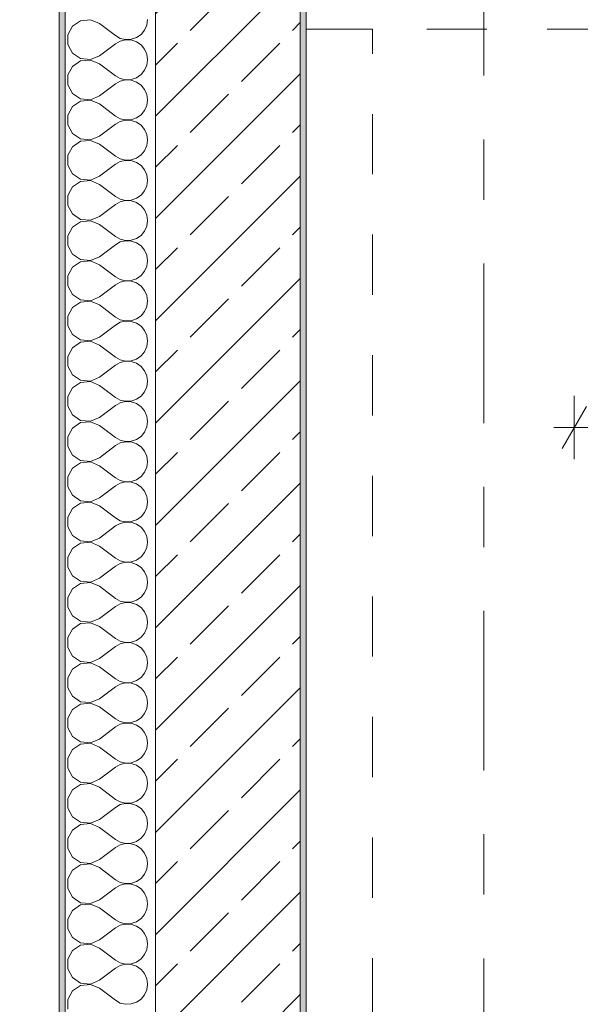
# Model space of a CAD drawing. Header units: metres. Extents: x -4 to 100, y -11 to 17.
# Tile 25 of 256: x -0.241 to 0.69, y 3.433 to 5.066. Entities that reach past the tile are written whole.
import ezdxf

# ---------------------------------------------------------------- set-up
doc = ezdxf.new("R2010")
doc.units = ezdxf.units.M
doc.header["$MEASUREMENT"] = 0
doc.linetypes.add('Strichlinie doppelt', pattern=[0.546806, 0.264583, -0.105833, 0.070556, -0.105833])
doc.linetypes.add('Untersicht', pattern=[0.1, 0.075, -0.025])
for name, color, linetype in [('152 - Bemaßung_ Beschriftung.Ausbau', 7, 'Continuous'), ('451 - Universal.Achsen Raster', 7, 'Continuous'), ('603 - Struktur.Bodenplatte_ Decke Roh', 7, 'Continuous'), ('604 - Struktur.Wand Aussen', 7, 'Continuous'), ('650 - Abdeckung.Fußboden Aufbau', 7, 'Continuous'), ('Neubau_653 - Abdeckung.TB Verkofferung', 7, 'Continuous')]:
    doc.layers.add(name, color=color, linetype=linetype)
doc.styles.add('ERSTELLTER_STIL_2', font='txt')
doc.dimstyles.new('ERSTELLTER_STIL__3', dxfattribs={"dimtxt": 0.1, "dimasz": 0.0532, "dimexe": 0.18, "dimexo": 0.0625, "dimgap": 0, "dimtad": 1, "dimzin": 0, "dimdsep": 46, "dimtxsty": 'ERSTELLTER_STIL_2', "dimblk": 'ARROWHEAD_2', "dimblk1": 'ARROWHEAD_2', "dimblk2": 'ARROWHEAD_2', "dimcen": 0.09, "dimse1": 1, "dimse2": 1, "dimclrd": 7, "dimclre": 7, "dimclrt": 7, "dimazin": 0, "dimtfac": 1, "dimtdec": 4, "dimtmove": 0, "dimatfit": 3, "dimfxl": 1, "dimtolj": 1, "dimtzin": 0, "dimarcsym": 0})
doc.dimstyles.new('ERSTELLTER_STIL__5', dxfattribs={"dimtxt": 0.1, "dimasz": 0.0532, "dimexe": 0.18, "dimexo": 0.0625, "dimgap": 0, "dimtad": 1, "dimtih": 1, "dimtoh": 1, "dimzin": 0, "dimdsep": 46, "dimtxsty": 'ERSTELLTER_STIL_2', "dimblk": 'ARROWHEAD_2', "dimblk1": 'ARROWHEAD_2', "dimblk2": 'ARROWHEAD_2', "dimcen": 0.09, "dimse1": 1, "dimse2": 1, "dimclrd": 7, "dimclre": 7, "dimclrt": 7, "dimazin": 0, "dimtfac": 1, "dimtdec": 4, "dimtmove": 0, "dimatfit": 3, "dimfxl": 1, "dimtolj": 1, "dimtzin": 0, "dimarcsym": 0})

# ---------------------------------------------------------------- blocks, each defined once
blk = doc.blocks.new('*X57')
at = {"layer": '604 - Struktur.Wand Aussen', "color": 7, "linetype": 'Continuous', "lineweight": 5}
for p, q in [((-0.1395, 5.0648), (-0.153, 5.0558)), ((-0.1233, 5.0663), (-0.1395, 5.0648)), ((-0.1083, 5.06), (-0.1233, 5.0663)), ((-0.0296, 5.0576), (-0.0283, 5.0667)), ((-0.153, 5.0558), (-0.1607, 5.0415)), ((-0.1083, 5.06), (-0.0817, 5.04)), ((-0.0392, 5.0421), (-0.0333, 5.0491)), ((-0.0333, 5.0491), (-0.0296, 5.0576)), ((-0.1607, 5.0415), (-0.1607, 5.0252)), ((-0.0817, 5.04), (-0.0736, 5.0355)), ((-0.0736, 5.0311), (-0.0817, 5.0267)), ((-0.0736, 5.0355), (-0.0647, 5.0335)), ((-0.0647, 5.0332), (-0.0736, 5.0311)), ((-0.0647, 5.0335), (-0.0555, 5.0339)), ((-0.0555, 5.0328), (-0.0647, 5.0332)), ((-0.0555, 5.0339), (-0.0468, 5.0369)), ((-0.0468, 5.0298), (-0.0555, 5.0328)), ((-0.0468, 5.0369), (-0.0392, 5.0421)), ((-0.1607, 5.0252), (-0.153, 5.0109)), ((-0.1083, 5.0067), (-0.0817, 5.0267)), ((-0.0392, 5.0246), (-0.0468, 5.0298)), ((-0.0333, 5.0175), (-0.0392, 5.0246)), ((-0.0296, 5.0091), (-0.0333, 5.0175)), ((-0.153, 5.0109), (-0.1395, 5.0019)), ((-0.1395, 4.9981), (-0.153, 4.9891)), ((-0.1395, 5.0019), (-0.1233, 5.0004)), ((-0.1233, 4.9996), (-0.1395, 4.9981)), ((-0.1233, 5.0004), (-0.1083, 5.0067)), ((-0.1083, 4.9933), (-0.1233, 4.9996)), ((-0.0283, 5), (-0.0296, 5.0091)), ((-0.0296, 4.9909), (-0.0283, 5)), ((-0.153, 4.9891), (-0.1607, 4.9748)), ((-0.1083, 4.9933), (-0.0817, 4.9733)), ((-0.0392, 4.9754), (-0.0333, 4.9825)), ((-0.0333, 4.9825), (-0.0296, 4.9909)), ((-0.1607, 4.9748), (-0.1607, 4.9585)), ((-0.0817, 4.9733), (-0.0736, 4.9689)), ((-0.0736, 4.9689), (-0.0647, 4.9668)), ((-0.0647, 4.9665), (-0.0736, 4.9645)), ((-0.0647, 4.9668), (-0.0555, 4.9672)), ((-0.0555, 4.9661), (-0.0647, 4.9665)), ((-0.0555, 4.9672), (-0.0468, 4.9702)), ((-0.0468, 4.9631), (-0.0555, 4.9661)), ((-0.0468, 4.9702), (-0.0392, 4.9754)), ((-0.1607, 4.9585), (-0.153, 4.9442)), ((-0.1083, 4.94), (-0.0817, 4.96)), ((-0.0736, 4.9645), (-0.0817, 4.96)), ((-0.0392, 4.9579), (-0.0468, 4.9631)), ((-0.0333, 4.9509), (-0.0392, 4.9579)), ((-0.0296, 4.9424), (-0.0333, 4.9509)), ((-0.153, 4.9442), (-0.1395, 4.9352)), ((-0.1395, 4.9352), (-0.1233, 4.9337)), ((-0.1233, 4.933), (-0.1395, 4.9314)), ((-0.1233, 4.9337), (-0.1083, 4.94)), ((-0.1083, 4.9267), (-0.1233, 4.933)), ((-0.0283, 4.9333), (-0.0296, 4.9424)), ((-0.0296, 4.9242), (-0.0283, 4.9333)), ((-0.153, 4.9224), (-0.1607, 4.9081)), ((-0.1395, 4.9314), (-0.153, 4.9224)), ((-0.1083, 4.9267), (-0.0817, 4.9067)), ((-0.0392, 4.9087), (-0.0333, 4.9158)), ((-0.0333, 4.9158), (-0.0296, 4.9242)), ((-0.1607, 4.9081), (-0.1607, 4.8919)), ((-0.0817, 4.9067), (-0.0736, 4.9022)), ((-0.0736, 4.9022), (-0.0647, 4.9001)), ((-0.0647, 4.8999), (-0.0736, 4.8978)), ((-0.0647, 4.9001), (-0.0555, 4.9006)), ((-0.0555, 4.8994), (-0.0647, 4.8999)), ((-0.0555, 4.9006), (-0.0468, 4.9035)), ((-0.0468, 4.9035), (-0.0392, 4.9087)), ((-0.1607, 4.8919), (-0.153, 4.8776)), ((-0.1083, 4.8733), (-0.0817, 4.8933)), ((-0.0736, 4.8978), (-0.0817, 4.8933)), ((-0.0468, 4.8965), (-0.0555, 4.8994)), ((-0.0392, 4.8913), (-0.0468, 4.8965)), ((-0.0333, 4.8842), (-0.0392, 4.8913)), ((-0.0296, 4.8758), (-0.0333, 4.8842)), ((-0.153, 4.8776), (-0.1395, 4.8686)), ((-0.1395, 4.8686), (-0.1233, 4.867)), ((-0.1233, 4.867), (-0.1083, 4.8733)), ((-0.0283, 4.8667), (-0.0296, 4.8758)), ((-0.153, 4.8558), (-0.1607, 4.8415)), ((-0.1395, 4.8648), (-0.153, 4.8558)), ((-0.1233, 4.8663), (-0.1395, 4.8648)), ((-0.1083, 4.86), (-0.1233, 4.8663)), ((-0.1083, 4.86), (-0.0817, 4.84)), ((-0.0333, 4.8491), (-0.0296, 4.8576)), ((-0.0296, 4.8576), (-0.0283, 4.8667)), ((-0.1607, 4.8415), (-0.1607, 4.8252)), ((-0.0817, 4.84), (-0.0736, 4.8355)), ((-0.0736, 4.8355), (-0.0647, 4.8335)), ((-0.0555, 4.8339), (-0.0468, 4.8369)), ((-0.0468, 4.8369), (-0.0392, 4.8421)), ((-0.0392, 4.8421), (-0.0333, 4.8491)), ((-0.1607, 4.8252), (-0.153, 4.8109)), ((-0.1083, 4.8067), (-0.0817, 4.8267)), ((-0.0736, 4.8311), (-0.0817, 4.8267)), ((-0.0647, 4.8332), (-0.0736, 4.8311)), ((-0.0647, 4.8335), (-0.0555, 4.8339)), ((-0.0555, 4.8328), (-0.0647, 4.8332)), ((-0.0468, 4.8298), (-0.0555, 4.8328)), ((-0.0392, 4.8246), (-0.0468, 4.8298)), ((-0.0333, 4.8175), (-0.0392, 4.8246)), ((-0.153, 4.8109), (-0.1395, 4.8019)), ((-0.1395, 4.8019), (-0.1233, 4.8004)), ((-0.1233, 4.8004), (-0.1083, 4.8067)), ((-0.0296, 4.8091), (-0.0333, 4.8175)), ((-0.0283, 4.8), (-0.0296, 4.8091)), ((-0.153, 4.7891), (-0.1607, 4.7748)), ((-0.1395, 4.7981), (-0.153, 4.7891)), ((-0.1233, 4.7996), (-0.1395, 4.7981)), ((-0.1083, 4.7933), (-0.1233, 4.7996)), ((-0.1083, 4.7933), (-0.0817, 4.7733)), ((-0.0333, 4.7825), (-0.0296, 4.7909)), ((-0.0296, 4.7909), (-0.0283, 4.8)), ((-0.1607, 4.7748), (-0.1607, 4.7585)), ((-0.0817, 4.7733), (-0.0736, 4.7689)), ((-0.0736, 4.7689), (-0.0647, 4.7668)), ((-0.0555, 4.7672), (-0.0468, 4.7702)), ((-0.0468, 4.7702), (-0.0392, 4.7754)), ((-0.0392, 4.7754), (-0.0333, 4.7825)), ((-0.1607, 4.7585), (-0.153, 4.7442)), ((-0.1083, 4.74), (-0.0817, 4.76)), ((-0.0736, 4.7645), (-0.0817, 4.76)), ((-0.0647, 4.7665), (-0.0736, 4.7645)), ((-0.0647, 4.7668), (-0.0555, 4.7672)), ((-0.0555, 4.7661), (-0.0647, 4.7665)), ((-0.0468, 4.7631), (-0.0555, 4.7661)), ((-0.0392, 4.7579), (-0.0468, 4.7631)), ((-0.0333, 4.7509), (-0.0392, 4.7579)), ((-0.153, 4.7442), (-0.1395, 4.7352)), ((-0.1233, 4.7337), (-0.1083, 4.74)), ((-0.0296, 4.7424), (-0.0333, 4.7509)), ((-0.0283, 4.7333), (-0.0296, 4.7424)), ((-0.153, 4.7224), (-0.1607, 4.7081)), ((-0.1395, 4.7314), (-0.153, 4.7224)), ((-0.1395, 4.7352), (-0.1233, 4.7337)), ((-0.1233, 4.733), (-0.1395, 4.7314)), ((-0.1083, 4.7267), (-0.1233, 4.733)), ((-0.1083, 4.7267), (-0.0817, 4.7067)), ((-0.0333, 4.7158), (-0.0296, 4.7242)), ((-0.0296, 4.7242), (-0.0283, 4.7333)), ((-0.1607, 4.7081), (-0.1607, 4.6919)), ((-0.0817, 4.7067), (-0.0736, 4.7022)), ((-0.0555, 4.7006), (-0.0468, 4.7035)), ((-0.0468, 4.7035), (-0.0392, 4.7087)), ((-0.0392, 4.7087), (-0.0333, 4.7158)), ((-0.1607, 4.6919), (-0.153, 4.6776)), ((-0.1083, 4.6733), (-0.0817, 4.6933)), ((-0.0736, 4.6978), (-0.0817, 4.6933)), ((-0.0736, 4.7022), (-0.0647, 4.7001)), ((-0.0647, 4.6999), (-0.0736, 4.6978)), ((-0.0647, 4.7001), (-0.0555, 4.7006)), ((-0.0555, 4.6994), (-0.0647, 4.6999)), ((-0.0468, 4.6965), (-0.0555, 4.6994)), ((-0.0392, 4.6913), (-0.0468, 4.6965)), ((-0.0333, 4.6842), (-0.0392, 4.6913)), ((-0.153, 4.6776), (-0.1395, 4.6686)), ((-0.1233, 4.667), (-0.1083, 4.6733)), ((-0.0296, 4.6758), (-0.0333, 4.6842)), ((-0.0283, 4.6667), (-0.0296, 4.6758)), ((-0.153, 4.6558), (-0.1607, 4.6415)), ((-0.1395, 4.6648), (-0.153, 4.6558)), ((-0.1395, 4.6686), (-0.1233, 4.667)), ((-0.1233, 4.6663), (-0.1395, 4.6648)), ((-0.1083, 4.66), (-0.1233, 4.6663)), ((-0.1083, 4.66), (-0.0817, 4.64)), ((-0.0333, 4.6491), (-0.0296, 4.6576)), ((-0.0296, 4.6576), (-0.0283, 4.6667)), ((-0.1607, 4.6415), (-0.1607, 4.6252)), ((-0.0817, 4.64), (-0.0736, 4.6355)), ((-0.0468, 4.6369), (-0.0392, 4.6421)), ((-0.0392, 4.6421), (-0.0333, 4.6491)), ((-0.1607, 4.6252), (-0.153, 4.6109)), ((-0.1083, 4.6067), (-0.0817, 4.6267)), ((-0.0736, 4.6311), (-0.0817, 4.6267)), ((-0.0736, 4.6355), (-0.0647, 4.6335)), ((-0.0647, 4.6332), (-0.0736, 4.6311)), ((-0.0647, 4.6335), (-0.0555, 4.6339)), ((-0.0555, 4.6328), (-0.0647, 4.6332)), ((-0.0555, 4.6339), (-0.0468, 4.6369)), ((-0.0468, 4.6298), (-0.0555, 4.6328)), ((-0.0392, 4.6246), (-0.0468, 4.6298)), ((-0.0333, 4.6175), (-0.0392, 4.6246)), ((-0.153, 4.6109), (-0.1395, 4.6019)), ((-0.1233, 4.6004), (-0.1083, 4.6067)), ((-0.0296, 4.6091), (-0.0333, 4.6175)), ((-0.0283, 4.6), (-0.0296, 4.6091)), ((-0.1395, 4.5981), (-0.153, 4.5891)), ((-0.1395, 4.6019), (-0.1233, 4.6004)), ((-0.1233, 4.5996), (-0.1395, 4.5981)), ((-0.1083, 4.5933), (-0.1233, 4.5996)), ((-0.1083, 4.5933), (-0.0817, 4.5733)), ((-0.0333, 4.5825), (-0.0296, 4.5909)), ((-0.0296, 4.5909), (-0.0283, 4.6)), ((-0.153, 4.5891), (-0.1607, 4.5748)), ((-0.1607, 4.5748), (-0.1607, 4.5585)), ((-0.0817, 4.5733), (-0.0736, 4.5689)), ((-0.0468, 4.5702), (-0.0392, 4.5754)), ((-0.0392, 4.5754), (-0.0333, 4.5825)), ((-0.1607, 4.5585), (-0.153, 4.5442)), ((-0.1083, 4.54), (-0.0817, 4.56)), ((-0.0736, 4.5645), (-0.0817, 4.56)), ((-0.0736, 4.5689), (-0.0647, 4.5668)), ((-0.0647, 4.5665), (-0.0736, 4.5645)), ((-0.0647, 4.5668), (-0.0555, 4.5672)), ((-0.0555, 4.5661), (-0.0647, 4.5665)), ((-0.0555, 4.5672), (-0.0468, 4.5702)), ((-0.0468, 4.5631), (-0.0555, 4.5661)), ((-0.0392, 4.5579), (-0.0468, 4.5631)), ((-0.0333, 4.5509), (-0.0392, 4.5579)), ((-0.153, 4.5442), (-0.1395, 4.5352)), ((-0.0296, 4.5424), (-0.0333, 4.5509)), ((-0.0283, 4.5333), (-0.0296, 4.5424)), ((-0.1395, 4.5314), (-0.153, 4.5224)), ((-0.1395, 4.5352), (-0.1233, 4.5337)), ((-0.1233, 4.533), (-0.1395, 4.5314)), ((-0.1233, 4.5337), (-0.1083, 4.54)), ((-0.1083, 4.5267), (-0.1233, 4.533)), ((-0.1083, 4.5267), (-0.0817, 4.5067)), ((-0.0333, 4.5158), (-0.0296, 4.5242)), ((-0.0296, 4.5242), (-0.0283, 4.5333)), ((-0.153, 4.5224), (-0.1607, 4.5081)), ((-0.1607, 4.5081), (-0.1607, 4.4919)), ((-0.0468, 4.5035), (-0.0392, 4.5087)), ((-0.0392, 4.5087), (-0.0333, 4.5158)), ((-0.1607, 4.4919), (-0.153, 4.4776)), ((-0.1083, 4.4733), (-0.0817, 4.4933)), ((-0.0817, 4.5067), (-0.0736, 4.5022)), ((-0.0736, 4.4978), (-0.0817, 4.4933)), ((-0.0736, 4.5022), (-0.0647, 4.5001)), ((-0.0647, 4.4999), (-0.0736, 4.4978)), ((-0.0647, 4.5001), (-0.0555, 4.5006)), ((-0.0555, 4.4994), (-0.0647, 4.4999)), ((-0.0555, 4.5006), (-0.0468, 4.5035)), ((-0.0468, 4.4965), (-0.0555, 4.4994)), ((-0.0392, 4.4913), (-0.0468, 4.4965)), ((-0.0333, 4.4842), (-0.0392, 4.4913)), ((-0.153, 4.4776), (-0.1395, 4.4686)), ((-0.0296, 4.4758), (-0.0333, 4.4842)), ((-0.0283, 4.4667), (-0.0296, 4.4758)), ((-0.1395, 4.4648), (-0.153, 4.4558)), ((-0.1395, 4.4686), (-0.1233, 4.467)), ((-0.1233, 4.4663), (-0.1395, 4.4648)), ((-0.1233, 4.467), (-0.1083, 4.4733)), ((-0.1083, 4.46), (-0.1233, 4.4663)), ((-0.1083, 4.46), (-0.0817, 4.44)), ((-0.0296, 4.4576), (-0.0283, 4.4667)), ((-0.153, 4.4558), (-0.1607, 4.4415)), ((-0.0392, 4.4421), (-0.0333, 4.4491)), ((-0.0333, 4.4491), (-0.0296, 4.4576)), ((-0.1607, 4.4415), (-0.1607, 4.4252)), ((-0.1083, 4.4067), (-0.0817, 4.4267)), ((-0.0817, 4.44), (-0.0736, 4.4355)), ((-0.0736, 4.4311), (-0.0817, 4.4267)), ((-0.0736, 4.4355), (-0.0647, 4.4335)), ((-0.0647, 4.4332), (-0.0736, 4.4311)), ((-0.0647, 4.4335), (-0.0555, 4.4339)), ((-0.0555, 4.4328), (-0.0647, 4.4332)), ((-0.0555, 4.4339), (-0.0468, 4.4369)), ((-0.0468, 4.4298), (-0.0555, 4.4328)), ((-0.0468, 4.4369), (-0.0392, 4.4421)), ((-0.0392, 4.4246), (-0.0468, 4.4298)), ((-0.1607, 4.4252), (-0.153, 4.4109)), ((-0.153, 4.4109), (-0.1395, 4.4019)), ((-0.0333, 4.4175), (-0.0392, 4.4246)), ((-0.0296, 4.4091), (-0.0333, 4.4175)), ((-0.1395, 4.3981), (-0.153, 4.3891)), ((-0.1395, 4.4019), (-0.1233, 4.4004)), ((-0.1233, 4.3996), (-0.1395, 4.3981)), ((-0.1233, 4.4004), (-0.1083, 4.4067)), ((-0.1083, 4.3933), (-0.1233, 4.3996)), ((-0.1083, 4.3933), (-0.0817, 4.3733)), ((-0.0283, 4.4), (-0.0296, 4.4091)), ((-0.0296, 4.3909), (-0.0283, 4.4)), ((-0.153, 4.3891), (-0.1607, 4.3748)), ((-0.0392, 4.3754), (-0.0333, 4.3825)), ((-0.0333, 4.3825), (-0.0296, 4.3909)), ((-0.1607, 4.3748), (-0.1607, 4.3585)), ((-0.0817, 4.3733), (-0.0736, 4.3689)), ((-0.0736, 4.3645), (-0.0817, 4.36)), ((-0.0736, 4.3689), (-0.0647, 4.3668)), ((-0.0647, 4.3665), (-0.0736, 4.3645)), ((-0.0647, 4.3668), (-0.0555, 4.3672)), ((-0.0555, 4.3661), (-0.0647, 4.3665)), ((-0.0555, 4.3672), (-0.0468, 4.3702)), ((-0.0468, 4.3631), (-0.0555, 4.3661)), ((-0.0468, 4.3702), (-0.0392, 4.3754)), ((-0.0392, 4.3579), (-0.0468, 4.3631)), ((-0.1607, 4.3585), (-0.153, 4.3442)), ((-0.153, 4.3442), (-0.1395, 4.3352)), ((-0.1083, 4.34), (-0.0817, 4.36)), ((-0.0333, 4.3509), (-0.0392, 4.3579)), ((-0.0296, 4.3424), (-0.0333, 4.3509)), ((-0.1395, 4.3314), (-0.153, 4.3224)), ((-0.1395, 4.3352), (-0.1233, 4.3337)), ((-0.1233, 4.333), (-0.1395, 4.3314)), ((-0.1233, 4.3337), (-0.1083, 4.34)), ((-0.1083, 4.3267), (-0.1233, 4.333)), ((-0.0283, 4.3333), (-0.0296, 4.3424)), ((-0.0296, 4.3242), (-0.0283, 4.3333)), ((-0.153, 4.3224), (-0.1607, 4.3081)), ((-0.1083, 4.3267), (-0.0817, 4.3067)), ((-0.0392, 4.3087), (-0.0333, 4.3158)), ((-0.0333, 4.3158), (-0.0296, 4.3242)), ((-0.1607, 4.3081), (-0.1607, 4.2919)), ((-0.0817, 4.3067), (-0.0736, 4.3022)), ((-0.0736, 4.2978), (-0.0817, 4.2933)), ((-0.0736, 4.3022), (-0.0647, 4.3001)), ((-0.0647, 4.2999), (-0.0736, 4.2978)), ((-0.0647, 4.3001), (-0.0555, 4.3006)), ((-0.0555, 4.2994), (-0.0647, 4.2999)), ((-0.0555, 4.3006), (-0.0468, 4.3035)), ((-0.0468, 4.2965), (-0.0555, 4.2994)), ((-0.0468, 4.3035), (-0.0392, 4.3087)), ((-0.0392, 4.2913), (-0.0468, 4.2965)), ((-0.1607, 4.2919), (-0.153, 4.2776)), ((-0.1083, 4.2733), (-0.0817, 4.2933)), ((-0.0333, 4.2842), (-0.0392, 4.2913)), ((-0.0296, 4.2758), (-0.0333, 4.2842)), ((-0.153, 4.2776), (-0.1395, 4.2686)), ((-0.1395, 4.2648), (-0.153, 4.2558)), ((-0.1395, 4.2686), (-0.1233, 4.267)), ((-0.1233, 4.2663), (-0.1395, 4.2648)), ((-0.1233, 4.267), (-0.1083, 4.2733)), ((-0.1083, 4.26), (-0.1233, 4.2663)), ((-0.0283, 4.2667), (-0.0296, 4.2758)), ((-0.0296, 4.2576), (-0.0283, 4.2667)), ((-0.153, 4.2558), (-0.1607, 4.2415)), ((-0.1083, 4.26), (-0.0817, 4.24)), ((-0.0392, 4.2421), (-0.0333, 4.2491)), ((-0.0333, 4.2491), (-0.0296, 4.2576)), ((-0.1607, 4.2415), (-0.1607, 4.2252)), ((-0.0817, 4.24), (-0.0736, 4.2355)), ((-0.0736, 4.2311), (-0.0817, 4.2267)), ((-0.0736, 4.2355), (-0.0647, 4.2335)), ((-0.0647, 4.2332), (-0.0736, 4.2311)), ((-0.0647, 4.2335), (-0.0555, 4.2339)), ((-0.0555, 4.2328), (-0.0647, 4.2332)), ((-0.0555, 4.2339), (-0.0468, 4.2369)), ((-0.0468, 4.2298), (-0.0555, 4.2328)), ((-0.0468, 4.2369), (-0.0392, 4.2421)), ((-0.1607, 4.2252), (-0.153, 4.2109)), ((-0.1083, 4.2067), (-0.0817, 4.2267)), ((-0.0392, 4.2246), (-0.0468, 4.2298)), ((-0.0333, 4.2175), (-0.0392, 4.2246)), ((-0.0296, 4.2091), (-0.0333, 4.2175)), ((-0.153, 4.2109), (-0.1395, 4.2019)), ((-0.1395, 4.1981), (-0.153, 4.1891)), ((-0.1395, 4.2019), (-0.1233, 4.2004)), ((-0.1233, 4.1996), (-0.1395, 4.1981)), ((-0.1233, 4.2004), (-0.1083, 4.2067)), ((-0.1083, 4.1933), (-0.1233, 4.1996)), ((-0.0283, 4.2), (-0.0296, 4.2091)), ((-0.0296, 4.1909), (-0.0283, 4.2)), ((-0.153, 4.1891), (-0.1607, 4.1748)), ((-0.1083, 4.1933), (-0.0817, 4.1733)), ((-0.0392, 4.1754), (-0.0333, 4.1825)), ((-0.0333, 4.1825), (-0.0296, 4.1909)), ((-0.1607, 4.1748), (-0.1607, 4.1585)), ((-0.0817, 4.1733), (-0.0736, 4.1689)), ((-0.0736, 4.1689), (-0.0647, 4.1668)), ((-0.0647, 4.1665), (-0.0736, 4.1645)), ((-0.0647, 4.1668), (-0.0555, 4.1672)), ((-0.0555, 4.1661), (-0.0647, 4.1665)), ((-0.0555, 4.1672), (-0.0468, 4.1702)), ((-0.0468, 4.1631), (-0.0555, 4.1661)), ((-0.0468, 4.1702), (-0.0392, 4.1754)), ((-0.1607, 4.1585), (-0.153, 4.1442)), ((-0.1083, 4.14), (-0.0817, 4.16)), ((-0.0736, 4.1645), (-0.0817, 4.16)), ((-0.0392, 4.1579), (-0.0468, 4.1631)), ((-0.0333, 4.1509), (-0.0392, 4.1579)), ((-0.0296, 4.1424), (-0.0333, 4.1509)), ((-0.153, 4.1442), (-0.1395, 4.1352)), ((-0.1395, 4.1352), (-0.1233, 4.1337)), ((-0.1233, 4.133), (-0.1395, 4.1314)), ((-0.1233, 4.1337), (-0.1083, 4.14)), ((-0.1083, 4.1267), (-0.1233, 4.133)), ((-0.0283, 4.1333), (-0.0296, 4.1424)), ((-0.0296, 4.1242), (-0.0283, 4.1333)), ((-0.153, 4.1224), (-0.1607, 4.1081)), ((-0.1395, 4.1314), (-0.153, 4.1224)), ((-0.1083, 4.1267), (-0.0817, 4.1067)), ((-0.0392, 4.1087), (-0.0333, 4.1158)), ((-0.0333, 4.1158), (-0.0296, 4.1242)), ((-0.1607, 4.1081), (-0.1607, 4.0919)), ((-0.0817, 4.1067), (-0.0736, 4.1022)), ((-0.0736, 4.1022), (-0.0647, 4.1001)), ((-0.0647, 4.0999), (-0.0736, 4.0978)), ((-0.0647, 4.1001), (-0.0555, 4.1006)), ((-0.0555, 4.0994), (-0.0647, 4.0999)), ((-0.0555, 4.1006), (-0.0468, 4.1035)), ((-0.0468, 4.0965), (-0.0555, 4.0994)), ((-0.0468, 4.1035), (-0.0392, 4.1087)), ((-0.1607, 4.0919), (-0.153, 4.0776)), ((-0.1083, 4.0733), (-0.0817, 4.0933)), ((-0.0736, 4.0978), (-0.0817, 4.0933)), ((-0.0392, 4.0913), (-0.0468, 4.0965)), ((-0.0333, 4.0842), (-0.0392, 4.0913)), ((-0.0296, 4.0758), (-0.0333, 4.0842)), ((-0.153, 4.0776), (-0.1395, 4.0686)), ((-0.1395, 4.0686), (-0.1233, 4.067)), ((-0.1233, 4.067), (-0.1083, 4.0733)), ((-0.0283, 4.0667), (-0.0296, 4.0758)), ((-0.0296, 4.0576), (-0.0283, 4.0667)), ((-0.153, 4.0558), (-0.1607, 4.0415)), ((-0.1395, 4.0648), (-0.153, 4.0558)), ((-0.1233, 4.0663), (-0.1395, 4.0648)), ((-0.1083, 4.06), (-0.1233, 4.0663)), ((-0.1083, 4.06), (-0.0817, 4.04)), ((-0.0333, 4.0491), (-0.0296, 4.0576)), ((-0.1607, 4.0415), (-0.1607, 4.0252)), ((-0.0817, 4.04), (-0.0736, 4.0355)), ((-0.0736, 4.0355), (-0.0647, 4.0335)), ((-0.0647, 4.0335), (-0.0555, 4.0339)), ((-0.0555, 4.0339), (-0.0468, 4.0369)), ((-0.0468, 4.0369), (-0.0392, 4.0421)), ((-0.0392, 4.0421), (-0.0333, 4.0491)), ((-0.1607, 4.0252), (-0.153, 4.0109)), ((-0.1083, 4.0067), (-0.0817, 4.0267)), ((-0.0736, 4.0311), (-0.0817, 4.0267)), ((-0.0647, 4.0332), (-0.0736, 4.0311)), ((-0.0555, 4.0328), (-0.0647, 4.0332)), ((-0.0468, 4.0298), (-0.0555, 4.0328)), ((-0.0392, 4.0246), (-0.0468, 4.0298)), ((-0.0333, 4.0175), (-0.0392, 4.0246)), ((-0.153, 4.0109), (-0.1395, 4.0019)), ((-0.1395, 4.0019), (-0.1233, 4.0004)), ((-0.1233, 4.0004), (-0.1083, 4.0067)), ((-0.0296, 4.0091), (-0.0333, 4.0175)), ((-0.0283, 4), (-0.0296, 4.0091)), ((-0.153, 3.9891), (-0.1607, 3.9748)), ((-0.1395, 3.9981), (-0.153, 3.9891)), ((-0.1233, 3.9996), (-0.1395, 3.9981)), ((-0.1083, 3.9933), (-0.1233, 3.9996)), ((-0.1083, 3.9933), (-0.0817, 3.9733)), ((-0.0333, 3.9825), (-0.0296, 3.9909)), ((-0.0296, 3.9909), (-0.0283, 4)), ((-0.1607, 3.9748), (-0.1607, 3.9585)), ((-0.0817, 3.9733), (-0.0736, 3.9689)), ((-0.0736, 3.9689), (-0.0647, 3.9668)), ((-0.0555, 3.9672), (-0.0468, 3.9702)), ((-0.0468, 3.9702), (-0.0392, 3.9754)), ((-0.0392, 3.9754), (-0.0333, 3.9825)), ((-0.1607, 3.9585), (-0.153, 3.9442)), ((-0.1083, 3.94), (-0.0817, 3.96)), ((-0.0736, 3.9645), (-0.0817, 3.96)), ((-0.0647, 3.9665), (-0.0736, 3.9645)), ((-0.0647, 3.9668), (-0.0555, 3.9672)), ((-0.0555, 3.9661), (-0.0647, 3.9665)), ((-0.0468, 3.9631), (-0.0555, 3.9661)), ((-0.0392, 3.9579), (-0.0468, 3.9631)), ((-0.0333, 3.9509), (-0.0392, 3.9579)), ((-0.153, 3.9442), (-0.1395, 3.9352)), ((-0.1233, 3.9337), (-0.1083, 3.94)), ((-0.0296, 3.9424), (-0.0333, 3.9509)), ((-0.0283, 3.9333), (-0.0296, 3.9424)), ((-0.153, 3.9224), (-0.1607, 3.9081)), ((-0.1395, 3.9314), (-0.153, 3.9224)), ((-0.1395, 3.9352), (-0.1233, 3.9337)), ((-0.1233, 3.933), (-0.1395, 3.9314)), ((-0.1083, 3.9267), (-0.1233, 3.933)), ((-0.1083, 3.9267), (-0.0817, 3.9067)), ((-0.0333, 3.9158), (-0.0296, 3.9242)), ((-0.0296, 3.9242), (-0.0283, 3.9333)), ((-0.1607, 3.9081), (-0.1607, 3.8919)), ((-0.0817, 3.9067), (-0.0736, 3.9022)), ((-0.0555, 3.9006), (-0.0468, 3.9035)), ((-0.0468, 3.9035), (-0.0392, 3.9087)), ((-0.0392, 3.9087), (-0.0333, 3.9158)), ((-0.1607, 3.8919), (-0.153, 3.8776)), ((-0.1083, 3.8733), (-0.0817, 3.8933)), ((-0.0736, 3.8978), (-0.0817, 3.8933)), ((-0.0736, 3.9022), (-0.0647, 3.9001)), ((-0.0647, 3.8999), (-0.0736, 3.8978)), ((-0.0647, 3.9001), (-0.0555, 3.9006)), ((-0.0555, 3.8994), (-0.0647, 3.8999)), ((-0.0468, 3.8965), (-0.0555, 3.8994)), ((-0.0392, 3.8913), (-0.0468, 3.8965)), ((-0.0333, 3.8842), (-0.0392, 3.8913)), ((-0.153, 3.8776), (-0.1395, 3.8686)), ((-0.1233, 3.867), (-0.1083, 3.8733)), ((-0.0296, 3.8758), (-0.0333, 3.8842)), ((-0.0283, 3.8667), (-0.0296, 3.8758)), ((-0.153, 3.8558), (-0.1607, 3.8415)), ((-0.1395, 3.8648), (-0.153, 3.8558)), ((-0.1395, 3.8686), (-0.1233, 3.867)), ((-0.1233, 3.8663), (-0.1395, 3.8648)), ((-0.1083, 3.86), (-0.1233, 3.8663)), ((-0.1083, 3.86), (-0.0817, 3.84)), ((-0.0333, 3.8491), (-0.0296, 3.8576)), ((-0.0296, 3.8576), (-0.0283, 3.8667)), ((-0.1607, 3.8415), (-0.1607, 3.8252)), ((-0.0817, 3.84), (-0.0736, 3.8355)), ((-0.0468, 3.8369), (-0.0392, 3.8421)), ((-0.0392, 3.8421), (-0.0333, 3.8491)), ((-0.1607, 3.8252), (-0.153, 3.8109)), ((-0.1083, 3.8067), (-0.0817, 3.8267)), ((-0.0736, 3.8311), (-0.0817, 3.8267)), ((-0.0736, 3.8355), (-0.0647, 3.8335)), ((-0.0647, 3.8332), (-0.0736, 3.8311)), ((-0.0647, 3.8335), (-0.0555, 3.8339)), ((-0.0555, 3.8328), (-0.0647, 3.8332)), ((-0.0555, 3.8339), (-0.0468, 3.8369)), ((-0.0468, 3.8298), (-0.0555, 3.8328)), ((-0.0392, 3.8246), (-0.0468, 3.8298)), ((-0.0333, 3.8175), (-0.0392, 3.8246)), ((-0.153, 3.8109), (-0.1395, 3.8019)), ((-0.1233, 3.8004), (-0.1083, 3.8067)), ((-0.0296, 3.8091), (-0.0333, 3.8175)), ((-0.0283, 3.8), (-0.0296, 3.8091)), ((-0.153, 3.7891), (-0.1607, 3.7748)), ((-0.1395, 3.7981), (-0.153, 3.7891)), ((-0.1395, 3.8019), (-0.1233, 3.8004)), ((-0.1233, 3.7996), (-0.1395, 3.7981)), ((-0.1083, 3.7933), (-0.1233, 3.7996)), ((-0.1083, 3.7933), (-0.0817, 3.7733)), ((-0.0333, 3.7825), (-0.0296, 3.7909)), ((-0.0296, 3.7909), (-0.0283, 3.8)), ((-0.1607, 3.7748), (-0.1607, 3.7585)), ((-0.0817, 3.7733), (-0.0736, 3.7689)), ((-0.0468, 3.7702), (-0.0392, 3.7754)), ((-0.0392, 3.7754), (-0.0333, 3.7825)), ((-0.1607, 3.7585), (-0.153, 3.7442)), ((-0.1083, 3.74), (-0.0817, 3.76)), ((-0.0736, 3.7645), (-0.0817, 3.76)), ((-0.0736, 3.7689), (-0.0647, 3.7668)), ((-0.0647, 3.7665), (-0.0736, 3.7645)), ((-0.0647, 3.7668), (-0.0555, 3.7672)), ((-0.0555, 3.7661), (-0.0647, 3.7665)), ((-0.0555, 3.7672), (-0.0468, 3.7702)), ((-0.0468, 3.7631), (-0.0555, 3.7661)), ((-0.0392, 3.7579), (-0.0468, 3.7631)), ((-0.0333, 3.7509), (-0.0392, 3.7579)), ((-0.153, 3.7442), (-0.1395, 3.7352)), ((-0.1233, 3.7337), (-0.1083, 3.74)), ((-0.0296, 3.7424), (-0.0333, 3.7509)), ((-0.0283, 3.7333), (-0.0296, 3.7424)), ((-0.1395, 3.7314), (-0.153, 3.7224)), ((-0.1395, 3.7352), (-0.1233, 3.7337)), ((-0.1233, 3.733), (-0.1395, 3.7314)), ((-0.1083, 3.7267), (-0.1233, 3.733)), ((-0.1083, 3.7267), (-0.0817, 3.7067)), ((-0.0333, 3.7158), (-0.0296, 3.7242)), ((-0.0296, 3.7242), (-0.0283, 3.7333)), ((-0.153, 3.7224), (-0.1607, 3.7081)), ((-0.1607, 3.7081), (-0.1607, 3.6919)), ((-0.0468, 3.7035), (-0.0392, 3.7087)), ((-0.0392, 3.7087), (-0.0333, 3.7158)), ((-0.1607, 3.6919), (-0.153, 3.6776)), ((-0.1083, 3.6733), (-0.0817, 3.6933)), ((-0.0817, 3.7067), (-0.0736, 3.7022)), ((-0.0736, 3.6978), (-0.0817, 3.6933)), ((-0.0736, 3.7022), (-0.0647, 3.7001)), ((-0.0647, 3.6999), (-0.0736, 3.6978)), ((-0.0647, 3.7001), (-0.0555, 3.7006)), ((-0.0555, 3.6994), (-0.0647, 3.6999)), ((-0.0555, 3.7006), (-0.0468, 3.7035)), ((-0.0468, 3.6965), (-0.0555, 3.6994)), ((-0.0392, 3.6913), (-0.0468, 3.6965)), ((-0.0333, 3.6842), (-0.0392, 3.6913)), ((-0.153, 3.6776), (-0.1395, 3.6686)), ((-0.0296, 3.6758), (-0.0333, 3.6842)), ((-0.0283, 3.6667), (-0.0296, 3.6758)), ((-0.1395, 3.6648), (-0.153, 3.6558)), ((-0.1395, 3.6686), (-0.1233, 3.667)), ((-0.1233, 3.6663), (-0.1395, 3.6648)), ((-0.1233, 3.667), (-0.1083, 3.6733)), ((-0.1083, 3.66), (-0.1233, 3.6663)), ((-0.1083, 3.66), (-0.0817, 3.64)), ((-0.0296, 3.6576), (-0.0283, 3.6667)), ((-0.153, 3.6558), (-0.1607, 3.6415)), ((-0.0468, 3.6369), (-0.0392, 3.6421)), ((-0.0392, 3.6421), (-0.0333, 3.6491)), ((-0.0333, 3.6491), (-0.0296, 3.6576)), ((-0.1607, 3.6415), (-0.1607, 3.6252)), ((-0.1083, 3.6067), (-0.0817, 3.6267)), ((-0.0817, 3.64), (-0.0736, 3.6355)), ((-0.0736, 3.6311), (-0.0817, 3.6267)), ((-0.0736, 3.6355), (-0.0647, 3.6335)), ((-0.0647, 3.6332), (-0.0736, 3.6311)), ((-0.0647, 3.6335), (-0.0555, 3.6339)), ((-0.0555, 3.6328), (-0.0647, 3.6332)), ((-0.0555, 3.6339), (-0.0468, 3.6369)), ((-0.0468, 3.6298), (-0.0555, 3.6328)), ((-0.0392, 3.6246), (-0.0468, 3.6298)), ((-0.1607, 3.6252), (-0.153, 3.6109)), ((-0.153, 3.6109), (-0.1395, 3.6019)), ((-0.0333, 3.6175), (-0.0392, 3.6246)), ((-0.0296, 3.6091), (-0.0333, 3.6175)), ((-0.1395, 3.5981), (-0.153, 3.5891)), ((-0.1395, 3.6019), (-0.1233, 3.6004)), ((-0.1233, 3.5996), (-0.1395, 3.5981)), ((-0.1233, 3.6004), (-0.1083, 3.6067)), ((-0.1083, 3.5933), (-0.1233, 3.5996)), ((-0.1083, 3.5933), (-0.0817, 3.5733)), ((-0.0283, 3.6), (-0.0296, 3.6091)), ((-0.0296, 3.5909), (-0.0283, 3.6)), ((-0.153, 3.5891), (-0.1607, 3.5748)), ((-0.0392, 3.5754), (-0.0333, 3.5825)), ((-0.0333, 3.5825), (-0.0296, 3.5909)), ((-0.1607, 3.5748), (-0.1607, 3.5585)), ((-0.0817, 3.5733), (-0.0736, 3.5689)), ((-0.0736, 3.5645), (-0.0817, 3.56)), ((-0.0736, 3.5689), (-0.0647, 3.5668)), ((-0.0647, 3.5665), (-0.0736, 3.5645)), ((-0.0647, 3.5668), (-0.0555, 3.5672)), ((-0.0555, 3.5661), (-0.0647, 3.5665)), ((-0.0555, 3.5672), (-0.0468, 3.5702)), ((-0.0468, 3.5631), (-0.0555, 3.5661)), ((-0.0468, 3.5702), (-0.0392, 3.5754)), ((-0.0392, 3.5579), (-0.0468, 3.5631)), ((-0.1607, 3.5585), (-0.153, 3.5442)), ((-0.153, 3.5442), (-0.1395, 3.5352)), ((-0.1083, 3.54), (-0.0817, 3.56)), ((-0.0333, 3.5509), (-0.0392, 3.5579)), ((-0.0296, 3.5424), (-0.0333, 3.5509)), ((-0.1395, 3.5314), (-0.153, 3.5224)), ((-0.1395, 3.5352), (-0.1233, 3.5337)), ((-0.1233, 3.533), (-0.1395, 3.5314)), ((-0.1233, 3.5337), (-0.1083, 3.54)), ((-0.1083, 3.5267), (-0.1233, 3.533)), ((-0.0283, 3.5333), (-0.0296, 3.5424)), ((-0.0296, 3.5242), (-0.0283, 3.5333)), ((-0.153, 3.5224), (-0.1607, 3.5081)), ((-0.1083, 3.5267), (-0.0817, 3.5067)), ((-0.0392, 3.5087), (-0.0333, 3.5158)), ((-0.0333, 3.5158), (-0.0296, 3.5242)), ((-0.1607, 3.5081), (-0.1607, 3.4919)), ((-0.0817, 3.5067), (-0.0736, 3.5022)), ((-0.0736, 3.4978), (-0.0817, 3.4933)), ((-0.0736, 3.5022), (-0.0647, 3.5001)), ((-0.0647, 3.4999), (-0.0736, 3.4978)), ((-0.0647, 3.5001), (-0.0555, 3.5006)), ((-0.0555, 3.4994), (-0.0647, 3.4999)), ((-0.0555, 3.5006), (-0.0468, 3.5035)), ((-0.0468, 3.4965), (-0.0555, 3.4994)), ((-0.0468, 3.5035), (-0.0392, 3.5087)), ((-0.0392, 3.4913), (-0.0468, 3.4965)), ((-0.1607, 3.4919), (-0.153, 3.4776)), ((-0.1083, 3.4733), (-0.0817, 3.4933)), ((-0.0333, 3.4842), (-0.0392, 3.4913)), ((-0.0296, 3.4758), (-0.0333, 3.4842)), ((-0.153, 3.4776), (-0.1395, 3.4686)), ((-0.1395, 3.4648), (-0.153, 3.4558)), ((-0.1395, 3.4686), (-0.1233, 3.467)), ((-0.1233, 3.4663), (-0.1395, 3.4648)), ((-0.1233, 3.467), (-0.1083, 3.4733)), ((-0.1083, 3.46), (-0.1233, 3.4663)), ((-0.0283, 3.4667), (-0.0296, 3.4758)), ((-0.0296, 3.4576), (-0.0283, 3.4667)), ((-0.153, 3.4558), (-0.1607, 3.4415)), ((-0.1083, 3.46), (-0.0817, 3.44)), ((-0.0392, 3.4421), (-0.0333, 3.4491)), ((-0.0333, 3.4491), (-0.0296, 3.4576)), ((-0.1607, 3.4415), (-0.1607, 3.4252)), ((-0.0817, 3.44), (-0.0736, 3.4355)), ((-0.0736, 3.4355), (-0.0647, 3.4335)), ((-0.0647, 3.4335), (-0.0555, 3.4339)), ((-0.0555, 3.4339), (-0.0468, 3.4369)), ((-0.0468, 3.4369), (-0.0392, 3.4421))]:
    blk.add_line(p, q, dxfattribs=at)
blk = doc.blocks.new('*D414')
at = {"layer": '152 - Bemaßung_ Beschriftung.Ausbau', "color": 7, "linetype": 'Continuous', "lineweight": 5}
for p, q in [((-1.21, 6.1252), (-1.14, 6.0848)), ((-1.175, 0.005), (-1.175, 6.105)), ((-1.21, 0.0252), (-1.14, -0.0152)), ((-1.1225, 0.005), (-1.2275, 0.005)), ((-1.175, -0.145), (-1.175, 0.005))]:
    blk.add_line(p, q, dxfattribs=at)
at = {"layer": '152 - Bemaßung_ Beschriftung.Ausbau', "color": 7, "lineweight": 5, "insert": (-1.195, 2.922), "char_height": 0.1, "attachment_point": 7, "rotation": 90, "style": 'ERSTELLTER_STIL_2'}
blk.add_mtext('\\A1;{\\pql;\\fArial|b0|i0|c0|p38;6,10}', dxfattribs=at)
blk = doc.blocks.new('ARROWHEAD_2')
at = {"color": 0, "linetype": 'Continuous', "lineweight": 0}
for p, q in [((-0.378, -0.655), (0.378, 0.655)), ((0, 0), (-1, 0))]:
    blk.add_line(p, q, dxfattribs=at)
blk = doc.blocks.new('*D415')
at = {"layer": '152 - Bemaßung_ Beschriftung.Ausbau', "color": 7, "linetype": 'Continuous', "lineweight": 5}
for p, q in [((-1.21, 7.9152), (-1.14, 7.8748)), ((-1.175, 6.105), (-1.175, 7.895)), ((-1.21, 6.1252), (-1.14, 6.0848)), ((-1.1225, 6.105), (-1.2275, 6.105)), ((-1.175, 0.005), (-1.175, 6.105))]:
    blk.add_line(p, q, dxfattribs=at)
at = {"layer": '152 - Bemaßung_ Beschriftung.Ausbau', "color": 7, "lineweight": 5, "char_height": 0.1, "attachment_point": 7, "rotation": 90, "style": 'ERSTELLTER_STIL_2'}
for s, insert in [('\\A1;{\\pql;\\fArial|b0|i0|c0|p38;1,79}', (-1.195, 6.867)), ('\\A1;{\\pql;\\fArial|b0|i0|c0|p38;2,01}', (-1.055, 6.867))]:
    blk.add_mtext(s, dxfattribs=dict(at, insert=insert))
blk = doc.blocks.new('*D420')
at = {"layer": '152 - Bemaßung_ Beschriftung.Ausbau', "color": 7, "linetype": 'Continuous', "lineweight": 5}
for p, q in [((-1.71, 5.8927), (-1.64, 5.8523)), ((-1.675, 0.245), (-1.675, 5.8725)), ((-1.71, 0.2652), (-1.64, 0.2248)), ((-1.6225, 0.245), (-1.7275, 0.245)), ((-1.675, 0.005), (-1.675, 0.245))]:
    blk.add_line(p, q, dxfattribs=at)
at = {"layer": '152 - Bemaßung_ Beschriftung.Ausbau', "color": 7, "lineweight": 5, "char_height": 0.1, "attachment_point": 7, "rotation": 90, "style": 'ERSTELLTER_STIL_2'}
for s, insert in [('\\A1;{\\pql;\\fArial|b0|i0|c0|p38;15}', (-1.695, 5.7005)), ('\\A1;{\\pql;\\fArial|b0|i0|c0|p38;5,62\\fArial|b0|i0|c0|p38;\\A1{\\H.66x;\\S75^  ;}}', (-1.6756, 2.7997))]:
    blk.add_mtext(s, dxfattribs=dict(at, insert=insert))
blk = doc.blocks.new('*D421')
at = {"layer": '152 - Bemaßung_ Beschriftung.Ausbau', "color": 7, "linetype": 'Continuous', "lineweight": 5}
for p, q in [((-1.71, 6.0427), (-1.64, 6.0023)), ((-1.675, 5.8725), (-1.675, 6.0225)), ((-1.71, 5.8927), (-1.64, 5.8523)), ((-1.6225, 5.8725), (-1.7275, 5.8725)), ((-1.675, 0.245), (-1.675, 5.8725))]:
    blk.add_line(p, q, dxfattribs=at)
blk = doc.blocks.new('*D431')
at = {"layer": '152 - Bemaßung_ Beschriftung.Ausbau', "color": 7, "linetype": 'Continuous', "lineweight": 5}
for p, q in [((-2.21, 5.2202), (-2.14, 5.1798)), ((-2.175, 0.7), (-2.175, 5.2)), ((-2.21, 0.7202), (-2.14, 0.6798)), ((-2.1225, 0.7), (-2.2275, 0.7)), ((-2.175, 0.25), (-2.175, 0.7))]:
    blk.add_line(p, q, dxfattribs=at)
at = {"layer": '152 - Bemaßung_ Beschriftung.Ausbau', "color": 7, "lineweight": 5, "insert": (-2.195, 2.817), "char_height": 0.1, "attachment_point": 7, "rotation": 90, "style": 'ERSTELLTER_STIL_2'}
blk.add_mtext('\\A1;{\\pql;\\fArial|b0|i0|c0|p38;4,50}', dxfattribs=at)
blk = doc.blocks.new('*D432')
at = {"layer": '152 - Bemaßung_ Beschriftung.Ausbau', "color": 7, "linetype": 'Continuous', "lineweight": 5}
for p, q in [((-2.21, 6.0202), (-2.14, 5.9798)), ((-2.175, 5.2), (-2.175, 6)), ((-2.21, 5.2202), (-2.14, 5.1798)), ((-2.1225, 5.2), (-2.2275, 5.2)), ((-2.175, 0.7), (-2.175, 5.2))]:
    blk.add_line(p, q, dxfattribs=at)
at = {"layer": '152 - Bemaßung_ Beschriftung.Ausbau', "color": 7, "lineweight": 5, "insert": (-2.195, 5.5241), "char_height": 0.1, "attachment_point": 7, "rotation": 90, "style": 'ERSTELLTER_STIL_2'}
blk.add_mtext('\\A1;{\\pql;\\fArial|b0|i0|c0|p38;80}', dxfattribs=at)
blk = doc.blocks.new('*D440')
at = {"layer": '152 - Bemaßung_ Beschriftung.Ausbau', "color": 7, "linetype": 'Continuous', "lineweight": 5}
for p, q in [((-2.675, 13.845), (-2.675, 13.8792)), ((-2.64, 13.8248), (-2.71, 13.8652)), ((-2.6225, 13.845), (-2.7275, 13.845)), ((-2.675, -0.145), (-2.675, 13.845)), ((-2.71, -0.1248), (-2.64, -0.1652)), ((-2.6225, -0.145), (-2.7275, -0.145)), ((-2.675, -0.1792), (-2.675, -0.145))]:
    blk.add_line(p, q, dxfattribs=at)
at = {"layer": '152 - Bemaßung_ Beschriftung.Ausbau', "color": 7, "lineweight": 5, "insert": (-2.695, 6.679), "char_height": 0.1, "attachment_point": 7, "rotation": 90, "style": 'ERSTELLTER_STIL_2'}
blk.add_mtext('\\A1;{\\pql;\\fArial|b0|i0|c0|p38;13,99}', dxfattribs=at)
blk = doc.blocks.new('*D642')
at = {"layer": '152 - Bemaßung_ Beschriftung.Ausbau', "color": 7, "linetype": 'Continuous', "lineweight": 5}
for p, q in [((0.68, 4.3375), (0.68, 4.4425)), ((1.69, 4.3375), (1.69, 4.4425)), ((0.7002, 4.425), (0.6598, 4.355)), ((1.7102, 4.425), (1.6698, 4.355)), ((0.6458, 4.39), (0.68, 4.39)), ((0.68, 4.39), (1.69, 4.39))]:
    blk.add_line(p, q, dxfattribs=at)
at = {"layer": '152 - Bemaßung_ Beschriftung.Ausbau', "color": 7, "lineweight": 5, "insert": (1.052, 4.41), "char_height": 0.1, "attachment_point": 7, "style": 'ERSTELLTER_STIL_2'}
blk.add_mtext('\\A1;{\\pql;\\fArial|b0|i0|c0|p38;1,01}', dxfattribs=at)

msp = doc.modelspace()

# ---------------------------------------------------------------- hatches: boundary and pattern name
at = {"layer": '604 - Struktur.Wand Aussen', "linetype": 'Continuous', "lineweight": 0, "true_color": 0x000000}
h = msp.add_hatch(dxfattribs=at)
h.set_pattern_fill('Verputz_0001', color=18, style=0, pattern_type=2)
h.set_pattern_definition([(0, (0, 0), (0, 0.0866025), [0, -0.05]), (0, (0.025, 0.0433), (0, 0.0866025), [0, -0.05])])
h.paths.add_polyline_path([(-0.175, -0.145), (-0.165, -0.145), (-0.165, 6.105), (-0.175, 6.105)])
h = msp.add_hatch(dxfattribs=at)
h.set_pattern_fill('Beton__Stahlbeton_0001', color=18, style=0, pattern_type=2)
h.set_pattern_definition([(45, (0, 0), (-0.0848528, 0.0848528), []), (45, (-0.04243, 0.04243), (-0.0848528, 0.0848528), [0.09, -0.03])])
h.paths.add_polyline_path([(-0.015, 6.105), (-0.015, 0.245), (0.225, 0.245), (0.225, 6.105), (0.175, 6.105), (0.105, 6.105)])
h = msp.add_hatch(dxfattribs=at)
h.set_pattern_fill('Gips_0001', color=18, style=0, pattern_type=2)
h.set_pattern_definition([(45, (0, 0), (-0.01767767, 0.01767767), [0, -0.025])])
h.paths.add_polyline_path([(0.235, 0.71), (0.235, 5.19), (0.225, 5.19), (0.225, 0.71)])

# ---------------------------------------------------------------- linework, layer by layer
at = {"layer": '451 - Universal.Achsen Raster', "color": 160, "linetype": 'Strichlinie doppelt', "lineweight": 9, "true_color": 0x3232ff}
msp.add_line((0.53, -10.585), (0.53, 16.355), dxfattribs=at)
at = {"layer": '603 - Struktur.Bodenplatte_ Decke Roh', "color": 7, "linetype": 'Continuous', "lineweight": 18, "flags": 128}
msp.add_lwpolyline([(-0.015, 13.695), (-0.015, 0.005), (43.89, 0.005)], dxfattribs=at)
at = {"layer": '604 - Struktur.Wand Aussen', "color": 7, "linetype": 'Continuous', "lineweight": 5}
msp.add_line((-0.165, 6.105), (-0.165, -0.005), dxfattribs=at)
at = {"layer": '604 - Struktur.Wand Aussen', "color": 7, "linetype": 'Continuous', "lineweight": 13}
for p, q in [((-0.015, 6.105), (-0.015, 0.245)), ((0.225, 0.71), (0.225, 5.19))]:
    msp.add_line(p, q, dxfattribs=at)
at = {"layer": '604 - Struktur.Wand Aussen', "color": 7, "linetype": 'Continuous', "lineweight": 5, "flags": 128}
for points in [[(-0.175, 6.105), (-0.175, -0.155)], [(0.235, 0.71), (0.235, 5.19)]]:
    msp.add_lwpolyline(points, dxfattribs=at)
at = {"layer": '650 - Abdeckung.Fußboden Aufbau', "color": 7, "linetype": 'Continuous', "lineweight": 13, "flags": 128}
msp.add_lwpolyline([(0.69, 5.8725), (0.69, 5.19), (0.2348, 5.19), (0.2348, 0.71)], dxfattribs=at)
at = {"layer": 'Neubau_653 - Abdeckung.TB Verkofferung', "color": 1, "linetype": 'Untersicht', "lineweight": 9}
for p, q in [((0.235, 5.0505), (0.235, 5.8725)), ((0.235, 5.0505), (7.655, 5.0505)), ((0.235, 1.01), (0.235, 5.0505)), ((0.345, 5.0505), (0.235, 5.0505)), ((0.345, 1.01), (0.345, 5.0505))]:
    msp.add_line(p, q, dxfattribs=at)

# ---------------------------------------------------------------- block references
at = {"layer": '604 - Struktur.Wand Aussen', "color": 7, "lineweight": 18}
msp.add_blockref('*X57', (0, 0), dxfattribs=at)

# ---------------------------------------------------------------- dimensions: what is measured, and where the dimension line sits
at = {"layer": '152 - Bemaßung_ Beschriftung.Ausbau', "color": 7, "linetype": 'Continuous', "lineweight": 5}
for base, p1, p2, picture, middle in [((-2.675, 13.845), (-0.165, -0.145), (-0.165, 13.845), '*D440', (-2.745, 6.847)), ((-1.175, 7.895), (0.105, 6.105), (0.105, 7.895), '*D415', (-1.245, 6.9969)), ((-1.175, 6.105), (-0.015, 0.005), (0.105, 6.105), '*D414', (-1.245, 3.0519)), ((-1.675, 6.0225), (5.7662, 5.8725), (5.7662, 6.0225), '*D421', (-1.745, 5.7767)), ((-2.175, 6), (0.68, 5.2), (0.68, 6), '*D432', (-2.245, 5.6003)), ((-1.675, 5.8725), (0.225, 0.245), (5.7662, 5.8725), '*D420', (-1.745, 3.1028)), ((-2.175, 5.2), (0.38, 0.7), (0.68, 5.2), '*D431', (-2.245, 2.9468))]:
    dim = msp.add_linear_dim(base=base, p1=p1, p2=p2, angle=90, dimstyle='ERSTELLTER_STIL__3', dxfattribs=at)
    dim.commit()
    dim.dimension.update_dxf_attribs({"geometry": picture, "text_midpoint": middle, "dimtype": 160, "text_rotation": 90})
dim = msp.add_linear_dim(base=(1.69, 4.39), p1=(0.68, 5.2), p2=(1.69, 5.8625), dimstyle='ERSTELLTER_STIL__5', dxfattribs=at)
dim.commit()
dim.dimension.update_dxf_attribs({"geometry": '*D642', "text_midpoint": (1.1818, 4.46), "dimtype": 160})

doc.saveas('drawing.dxf')
